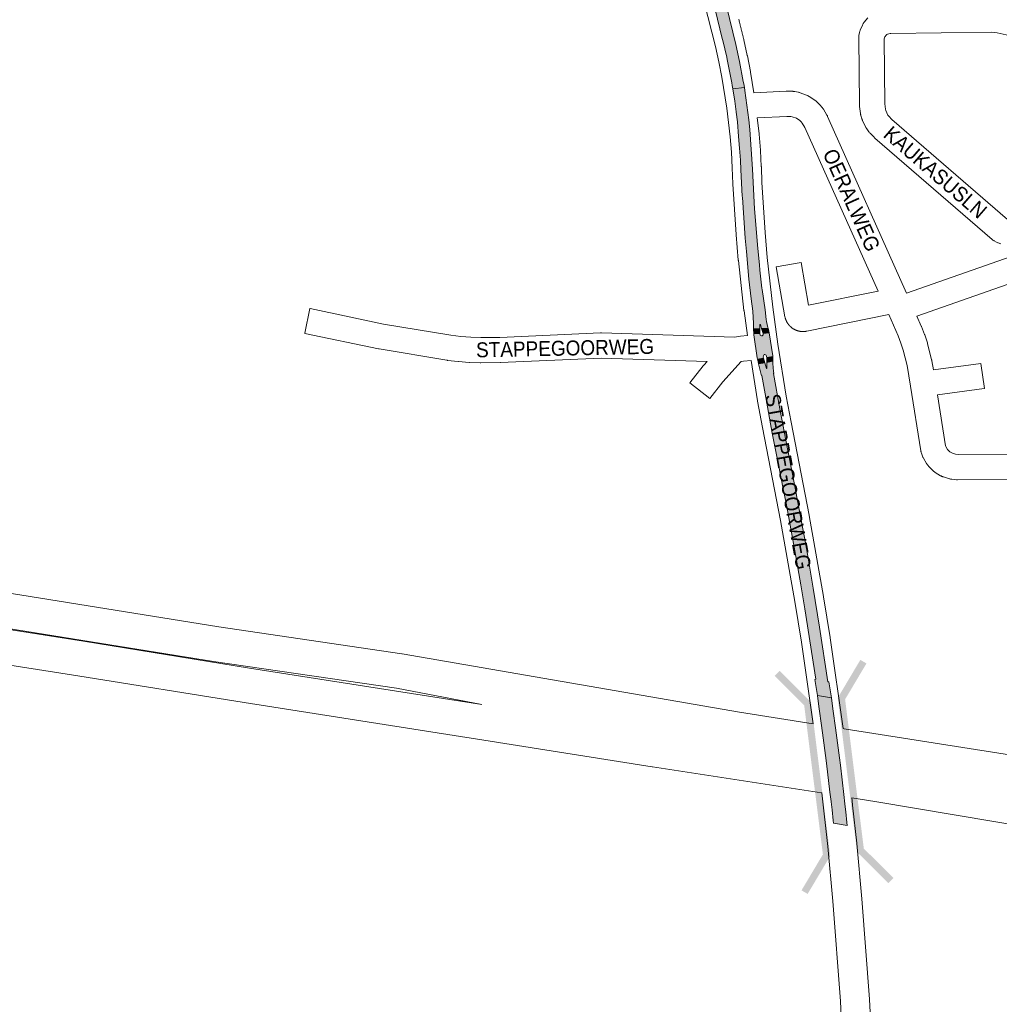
# Paper-space layout 'Layout1' of a CAD drawing. Header units: metres. Extents: x 123097 to 144122, y 392739 to 407589.
# Tile 155 of 256: x 133504 to 134010, y 394034 to 394542. Entities that reach past the tile are written whole.
import ezdxf
from ezdxf.enums import TextEntityAlignment as Align

# ---------------------------------------------------------------- set-up
doc = ezdxf.new("R2010")
doc.units = ezdxf.units.M
doc.header["$MEASUREMENT"] = 0
for name, color, linetype, lineweight in [('gs-anno-wegen algemeen tekst', 7, 'Continuous', 0), ('gs-knt-aanvullende hoofdweg', 7, 'Continuous', 0), ('gs-knt-autosnelweg', 7, 'Continuous', 0), ('gs-knt-wegen algemeen', 7, 'Continuous', 0), ('gs-symb-viaduct', 7, 'Continuous', 0), ('ir-ARC-asfalt-hoofdwegen-te inspecteren', 5, 'Continuous', 0)]:
    doc.layers.add(name, color=color, linetype=linetype, lineweight=lineweight)
doc.styles.add('Style-Arial', font='arial.ttf')

# ---------------------------------------------------------------- blocks, each defined once
blk = doc.blocks.new('gg0-viaduct_6')
at = {"layer": 'gs-symb-viaduct', "linetype": 'Continuous'}
blk.add_hatch(color=7, dxfattribs=at).paths.add_polyline_path([(-55.76, -16.89), (-58, -14), (-40, 0), (40, 0), (58, -14), (55.76, -16.89), (38.75, -3.66), (-38.75, -3.66)])

psp = doc.layouts.get("Layout1")

# ---------------------------------------------------------------- hatches: boundary and pattern name
at = {"layer": 'ir-ARC-asfalt-hoofdwegen-te inspecteren', "linetype": 'Continuous', "lineweight": 13}
psp.add_hatch(color=5, dxfattribs=at).paths.add_polyline_path([(133872.08, 394505.941), (133871.797, 394507.724), (133871.58, 394509.096), (133870.646, 394514.206), (133869.201, 394521.176), (133868.956, 394522.273), (133866.949, 394530.901), (133866.714, 394531.907), (133863.061, 394546.825), (133858.326, 394564.72), (133857.971, 394566.061), (133854.439, 394578.722), (133852.53, 394585.551), (133850.166, 394593.506), (133848.532, 394598.691), (133846.491, 394605.164), (133845.73, 394607.431), (133840.928, 394621.731), (133846.694, 394623.671), (133852.336, 394606.728), (133858.37, 394587.197), (133863.881, 394567.488), (133868.832, 394548.651), (133873.658, 394528.802), (133875.554, 394520.151), (133877.544, 394509.725), (133877.737, 394508.615), (133878.076, 394506.672)])
for points in [[(133880.454, 394407.763), (133881.613, 394397.72), (133882.371, 394391.326), (133882.399, 394391.089), (133882.731, 394385.212), (133882.86, 394382.157), (133886.144, 394382.332), (133886.126, 394384.47), (133886.328, 394384.505), (133887, 394382.404), (133890.31, 394382.588), (133890.192, 394382.986), (133889.538, 394385.956), (133889.402, 394386.972), (133888.781, 394392.09), (133887.188, 394402.513), (133887.086, 394403.181), (133886.112, 394412.544), (133885.833, 394415.226), (133884.952, 394423.7), (133883.355, 394444.153), (133882.193, 394464.546), (133880.853, 394484.941), (133880.365, 394490.065), (133878.339, 394505.163), (133878.076, 394506.672), (133872.08, 394505.941), (133873.085, 394499.567), (133873.799, 394494.112), (133873.812, 394494.013), (133874.477, 394488.888), (133875.058, 394481.389), (133875.519, 394475.445), (133876.007, 394469.143), (133876.272, 394464.249), (133877.006, 394450.67), (133877.047, 394449.911), (133878.487, 394428.936), (133879.125, 394422.054)], [(133890.31, 394382.588), (133887, 394382.404), (133887.74, 394379.891), (133890.945, 394380.16), (133890.764, 394381.062)], [(133882.976, 394379.661), (133886.104, 394379.803), (133886.144, 394382.332), (133882.86, 394382.157), (133882.868, 394381.989)], [(133887.271, 394378.559), (133886.848, 394378.542), (133886.238, 394379.032), (133886.104, 394379.803), (133882.976, 394379.661), (133883.005, 394379.203), (133884.768, 394367.206), (133884.87, 394366.58), (133887.964, 394367.095), (133887.849, 394367.619), (133887.883, 394368.36), (133888.374, 394368.916), (133888.602, 394368.954), (133889.282, 394368.637), (133889.573, 394367.945), (133889.626, 394367.398), (133892.705, 394367.888), (133892.681, 394368.246), (133890.945, 394380.16), (133887.74, 394379.891), (133887.806, 394379.119)], [(133892.705, 394367.888), (133889.626, 394367.398), (133889.675, 394364.866), (133892.798, 394365.47), (133892.748, 394367.266)], [(133884.87, 394366.58), (133885.127, 394365.177), (133885.35, 394364.132), (133888.69, 394364.696), (133887.964, 394367.095)], [(133915.758, 394193.092), (133922.968, 394191.933), (133921.621, 394200.18), (133921.111, 394200.171), (133916.857, 394228.312), (133913.617, 394248.516), (133910.631, 394266.053), (133909.606, 394271.846), (133906.93, 394286.231), (133903.052, 394306.479), (133900.265, 394320.284), (133896.331, 394341.01), (133893.141, 394359.261), (133893.281, 394359.263), (133893.157, 394360.244), (133892.831, 394364.255), (133892.798, 394365.47), (133889.675, 394364.866), (133889.746, 394361.753), (133889.529, 394361.72), (133888.69, 394364.696), (133885.35, 394364.132), (133885.685, 394362.738), (133886.939, 394358.041), (133887.07, 394358.091), (133887.478, 394356.258), (133887.821, 394354.415), (133889.091, 394346.732), (133892.469, 394328.444), (133895.847, 394311.143), (133898.169, 394299.628), (133899.573, 394292.24), (133904.126, 394267.699), (133907.13, 394250.223), (133909.182, 394237.774), (133914.922, 394201.551), (133914.492, 394201.43)], [(133923.305, 394134.089), (133923.887, 394128.679), (133924.042, 394127.237), (133931.137, 394126.081), (133930.98, 394127.548), (133930.385, 394133.078), (133929.931, 394137.142), (133929.912, 394137.312), (133929.361, 394142.02), (133927.595, 394157.105), (133927.085, 394161.007), (133925.043, 394176.401), (133923.897, 394185.035), (133923.181, 394190.435), (133922.968, 394191.933), (133915.758, 394193.092), (133915.963, 394191.606), (133916.719, 394186.144), (133917.908, 394177.554), (133918.782, 394171.19), (133919.927, 394162.154), (133920.418, 394158.252), (133922.232, 394143.172), (133922.804, 394138.413), (133922.821, 394138.27)]]:
    psp.add_hatch(color=5, dxfattribs=at).paths.add_polyline_path(points, flags=0)

# ---------------------------------------------------------------- linework, layer by layer
at = {"layer": 'gs-knt-aanvullende hoofdweg', "color": 7, "linetype": 'Continuous', "flags": 128}
for points in [[(133879.632, 394378.813), (133877.903, 394391.439), (133877.881, 394391.621), (133874.981, 394417.489), (133874.963, 394417.661), (133873.811, 394430.625), (133873.798, 394430.798), (133872.093, 394456.772), (133872.081, 394457.032), (133871.827, 394465.211), (133871.381, 394473.292), (133870.744, 394481.321), (133869.065, 394496.052), (133866.483, 394512.075), (133864.917, 394519.964), (133863.151, 394527.85), (133863.142, 394527.884), (133857.4, 394550.702)], [(133875.175, 394541.849), (133875.35, 394541.15), (133875.432, 394540.821), (133875.524, 394540.451), (133875.693, 394539.772), (133875.698, 394539.752), (133875.872, 394539.052), (133875.955, 394538.717), (133876.046, 394538.352), (133876.215, 394537.668), (133876.219, 394537.653), (133876.391, 394536.953), (133876.475, 394536.613), (133876.563, 394536.253), (133876.733, 394535.563), (133876.735, 394535.553), (133876.907, 394534.853), (133876.991, 394534.507), (133877.078, 394534.152), (133877.247, 394533.457), (133877.248, 394533.452), (133877.419, 394532.752), (133877.504, 394532.401), (133877.588, 394532.051), (133877.741, 394531.42), (133877.758, 394531.351), (133877.787, 394531.228), (133879.594, 394523.157), (133879.631, 394522.979), (133881.242, 394514.867), (133881.29, 394514.599), (133883.008, 394503.938)], [(133884.759, 394490.993), (133885.682, 394482.894), (133885.706, 394482.639), (133886.361, 394474.39), (133886.374, 394474.21), (133886.83, 394465.948), (133886.837, 394465.766), (133887.089, 394457.626), (133888.78, 394431.868), (133889.917, 394419.077), (133892.797, 394393.386), (133895.399, 394374.378), (133899.7, 394347.449), (133902.136, 394334.081), (133911.51, 394286.115), (133911.534, 394285.982), (133918.94, 394244.087), (133918.958, 394243.983), (133922.366, 394222.985), (133922.389, 394222.833), (133929.002, 394176.065)], [(133913.487, 394178.509), (133907.528, 394220.655), (133904.14, 394241.525), (133896.755, 394283.301), (133887.385, 394331.248), (133887.368, 394331.342), (133884.909, 394344.838), (133884.881, 394344.999), (133881.538, 394365.93)], [(133928.428, 394019.48), (133927.668, 394035.498), (133923.737, 394086.959), (133921.092, 394115.275), (133918.037, 394142.869)], [(133933.598, 394138.808), (133933.846, 394136.562), (133936.027, 394116.864), (133936.04, 394116.737), (133938.697, 394088.292), (133938.708, 394088.166), (133942.652, 394036.534), (133942.666, 394036.318), (133943.436, 394020.093)]]:
    psp.add_lwpolyline(points, dxfattribs=at)
psp.add_lwpolyline([(133933.538, 394140.408), (133933.729, 394138.832, -0.3687744), (133933.721, 394138.822), (133933.598, 394138.808)], format="xyb", dxfattribs=at)
at = {"layer": 'gs-knt-autosnelweg', "color": 7, "linetype": 'Continuous', "flags": 128}
for points in [[(132527.853, 394401.85), (132585.848, 394392.696), (132585.873, 394392.692), (133607.056, 394228.524), (133701.406, 394214.669), (133701.636, 394214.633), (133875.515, 394184.49), (133913.487, 394178.509)], [(132583.022, 394374.899), (132522.903, 394384.389), (132522.558, 394383.162), (132542.32, 394380.438), (132542.505, 394380.41), (132873.743, 394327.693), (132873.787, 394327.686), (133031.536, 394301.782), (133251.36, 394266.263), (133393.378, 394243.642), (133537.215, 394221.132), (133537.266, 394221.124), (133622.96, 394207.213), (133742.648, 394188.534), (133698.673, 394196.858), (133604.377, 394210.705), (133604.256, 394210.723), (132583.03, 394374.898), (132583.026, 394374.898), (132583.022, 394374.899)], [(133918.037, 394142.869), (133917.844, 394142.9), (133830.638, 394156.263), (133830.585, 394156.271), (133740.467, 394170.636), (133620.155, 394189.413), (133620.1, 394189.421), (133534.404, 394203.332), (133390.58, 394225.84), (133390.556, 394225.844), (133248.516, 394248.469), (133248.496, 394248.472), (133028.65, 394283.994), (133028.627, 394283.998), (132870.889, 394309.9), (132539.766, 394362.599), (132519.222, 394365.431), (132518.788, 394365.502), (132514.371, 394366.333), (132508.686, 394367.401)], [(133929.002, 394176.065), (133929.599, 394175.971), (134379.692, 394105.067), (134507.119, 394088.828), (134582.862, 394082.358), (134680.976, 394080.2), (134766.291, 394084.508), (134862.703, 394096.631), (134965.828, 394117.908), (135068.411, 394149.151), (135136.078, 394176.012), (135184.861, 394200.08), (135326.653, 394282.818), (135407.798, 394338.909), (135425.002, 394352.295)], [(134069.127, 394117.708), (133945.448, 394138.517), (133933.538, 394140.408)]]:
    psp.add_lwpolyline(points, dxfattribs=at)
at = {"layer": 'gs-knt-wegen algemeen', "color": 7, "linetype": 'Continuous', "flags": 128}
for points in [[(134010.319, 394426.022), (134008.995, 394426.52), (134008.71, 394426.636), (134008.43, 394426.764), (134008.157, 394426.906), (134006.918, 394427.586), (134006.68, 394427.723), (134006.448, 394427.87), (134006.223, 394428.027), (134006.004, 394428.193), (134005.793, 394428.368), (133945.401, 394480.573), (133945.178, 394480.775), (133944.964, 394480.987), (133942.887, 394483.148), (133942.674, 394483.381), (133942.472, 394483.624), (133942.282, 394483.877), (133941.227, 394485.355), (133941.075, 394485.577), (133940.933, 394485.806), (133940.8, 394486.04), (133940.677, 394486.28), (133939.085, 394489.539), (133938.972, 394489.782), (133938.87, 394490.029), (133938.777, 394490.28), (133938.696, 394490.535), (133938.177, 394492.275), (133938.105, 394492.535), (133938.044, 394492.798), (133937.994, 394493.063), (133937.955, 394493.33), (133937.506, 394496.929), (133937.48, 394497.173), (133937.464, 394497.417), (133937.456, 394497.661), (133937.065, 394532.247), (133937.068, 394532.514), (133937.081, 394532.781), (133937.106, 394533.046), (133937.141, 394533.311), (133937.187, 394533.574), (133937.459, 394534.961), (133937.518, 394535.231), (133937.588, 394535.499), (133937.67, 394535.763), (133937.763, 394536.024), (133937.867, 394536.28), (133938.981, 394538.87), (133939.109, 394539.149), (133939.249, 394539.422), (133939.403, 394539.687), (133939.569, 394539.945), (133939.746, 394540.195), (133939.936, 394540.437), (133941.729, 394542.614)], [(134025.46, 394531.167), (134008.476, 394534.843), (134006.991, 394535.088), (134005.52, 394535.179), (133953.69, 394534.584), (133953.203, 394534.544), (133951.828, 394534.126), (133951.628, 394534.015), (133951.315, 394533.773), (133950.575, 394532.875), (133950.102, 394531.774), (133950.092, 394531.725), (133950.471, 394498.176), (133950.808, 394495.479), (133951.019, 394494.771), (133952.138, 394492.48), (133952.604, 394491.828), (133954.143, 394490.226), (134013.786, 394438.669), (134014.015, 394438.543), (134014.257, 394438.452), (134015.579, 394438.255), (134018.882, 394438.567)], [(133883.008, 394503.938), (133899.638, 394504.819), (133899.936, 394504.828), (133900.235, 394504.823), (133903.091, 394504.712), (133903.331, 394504.698), (133903.571, 394504.676), (133903.81, 394504.644), (133904.047, 394504.604), (133905.782, 394504.276), (133906.054, 394504.218), (133906.322, 394504.15), (133906.588, 394504.069), (133906.85, 394503.978), (133910.153, 394502.745), (133910.426, 394502.636), (133910.694, 394502.514), (133910.957, 394502.381), (133911.213, 394502.236), (133911.462, 394502.079), (133914.404, 394500.137), (133914.632, 394499.98), (133914.852, 394499.813), (133915.066, 394499.637), (133915.271, 394499.452), (133916.56, 394498.244), (133916.736, 394498.073), (133916.905, 394497.894), (133917.068, 394497.71), (133918.211, 394496.364), (133918.386, 394496.149), (133918.551, 394495.928), (133918.706, 394495.7), (133918.852, 394495.465), (133920.647, 394492.431), (133920.768, 394492.217), (133920.881, 394491.999)], [(133731.801, 394378.281), (133737.021, 394377.883), (133737.024, 394377.883), (133737.027, 394377.883), (133742.21, 394377.679), (133751.918, 394377.795), (133803.853, 394380.187), (133804.106, 394380.194), (133804.36, 394380.191), (133872.98, 394377.999), (133876.126, 394378.384), (133879.632, 394378.813)]]:
    psp.add_lwpolyline(points, dxfattribs=at)
for points in [[(134032.903, 394304.475), (133988.028, 394304.378), (133987.74, 394304.384), (133987.452, 394304.402), (133985.156, 394304.601), (133984.88, 394304.631), (133984.606, 394304.673), (133984.334, 394304.726), (133984.064, 394304.791), (133983.798, 394304.867), (133980.724, 394305.816), (133980.468, 394305.9), (133980.216, 394305.996), (133979.969, 394306.101), (133979.726, 394306.217), (133979.488, 394306.342), (133979.255, 394306.478), (133976.508, 394308.153), (133976.281, 394308.298), (133976.061, 394308.452), (133975.847, 394308.615), (133975.639, 394308.786), (133975.44, 394308.966), (133975.248, 394309.154), (133972.995, 394311.453), (133972.811, 394311.649), (133972.635, 394311.853), (133972.467, 394312.063), (133972.308, 394312.281), (133972.158, 394312.505), (133972.018, 394312.735), (133970.4, 394315.516), (133970.254, 394315.781), (133970.12, 394316.053), (133970, 394316.33), (133969.892, 394316.613), (133969.353, 394318.132), (133969.26, 394318.413), (133969.181, 394318.698), (133969.114, 394318.986), (133969.06, 394319.276), (133963.7, 394352.637), (133961.976, 394363.37), (133960.003, 394371.157), (133958.783, 394374.857), (133957.37, 394378.551), (133952.498, 394389.544), (133910.214, 394380.998), (133910.112, 394380.978), (133910.01, 394380.959), (133909.907, 394380.941), (133909.805, 394380.925), (133909.702, 394380.909), (133909.599, 394380.895), (133909.496, 394380.882), (133909.393, 394380.87), (133909.372, 394380.867), (133909.27, 394380.857), (133909.168, 394380.847), (133909.066, 394380.839), (133908.963, 394380.831), (133908.861, 394380.825), (133908.759, 394380.82), (133908.657, 394380.816), (133908.554, 394380.813), (133908.525, 394380.812), (133908.423, 394380.811), (133908.32, 394380.81), (133908.218, 394380.811), (133908.116, 394380.812), (133908.013, 394380.815), (133907.911, 394380.819), (133907.809, 394380.824), (133907.706, 394380.83), (133907.581, 394380.84), (133907.478, 394380.848), (133907.375, 394380.858), (133907.271, 394380.869), (133907.168, 394380.881), (133907.065, 394380.894), (133906.962, 394380.909), (133906.86, 394380.924), (133906.753, 394380.941), (133906.651, 394380.959), (133906.549, 394380.978), (133906.447, 394380.998), (133906.345, 394381.019), (133906.244, 394381.042), (133906.143, 394381.065), (133906.027, 394381.093), (133905.927, 394381.118), (133905.827, 394381.145), (133905.728, 394381.173), (133905.629, 394381.201), (133905.531, 394381.231), (133905.433, 394381.262), (133905.335, 394381.294), (133905.237, 394381.327), (133905.214, 394381.335), (133905.117, 394381.369), (133905.021, 394381.404), (133904.925, 394381.44), (133904.83, 394381.478), (133904.735, 394381.516), (133904.64, 394381.555), (133904.546, 394381.595), (133904.453, 394381.636), (133904.427, 394381.648), (133904.334, 394381.691), (133904.241, 394381.734), (133904.148, 394381.779), (133904.056, 394381.824), (133903.964, 394381.871), (133903.873, 394381.919), (133903.783, 394381.967), (133903.693, 394382.017), (133903.59, 394382.075), (133903.501, 394382.127), (133903.412, 394382.18), (133903.324, 394382.234), (133903.236, 394382.289), (133903.149, 394382.345), (133903.062, 394382.402), (133902.971, 394382.463), (133902.885, 394382.522), (133902.801, 394382.582), (133902.717, 394382.643), (133902.633, 394382.705), (133902.55, 394382.768), (133902.468, 394382.831), (133902.387, 394382.896), (133902.306, 394382.961), (133902.288, 394382.976), (133902.21, 394383.041), (133902.132, 394383.108), (133902.054, 394383.175), (133901.978, 394383.243), (133901.902, 394383.312), (133901.827, 394383.381), (133901.752, 394383.452), (133901.679, 394383.523), (133901.659, 394383.542), (133901.586, 394383.615), (133901.514, 394383.688), (133901.443, 394383.762), (133901.372, 394383.837), (133901.303, 394383.913), (133901.234, 394383.989), (133901.166, 394384.066), (133901.098, 394384.144), (133901.021, 394384.235), (133900.955, 394384.316), (133900.89, 394384.396), (133900.826, 394384.478), (133900.762, 394384.56), (133900.7, 394384.643), (133900.638, 394384.727), (133900.576, 394384.814), (133900.516, 394384.899), (133900.458, 394384.984), (133900.4, 394385.07), (133900.343, 394385.157), (133900.288, 394385.245), (133900.233, 394385.333), (133900.179, 394385.421), (133900.126, 394385.511), (133900.114, 394385.531), (133900.063, 394385.62), (133900.013, 394385.709), (133899.964, 394385.799), (133899.916, 394385.889), (133899.868, 394385.98), (133899.822, 394386.071), (133899.777, 394386.163), (133899.733, 394386.256), (133899.721, 394386.281), (133899.678, 394386.373), (133899.636, 394386.467), (133899.595, 394386.561), (133899.555, 394386.655), (133899.516, 394386.75), (133899.478, 394386.845), (133899.441, 394386.94), (133899.405, 394387.036), (133899.397, 394387.059), (133899.362, 394387.157), (133899.328, 394387.255), (133899.295, 394387.353), (133899.263, 394387.451), (133899.232, 394387.55), (133899.203, 394387.65), (133899.174, 394387.749), (133899.146, 394387.849), (133899.078, 394388.127), (133899.022, 394388.408), (133894.482, 394414.132, -0.3719169), (133894.489, 394414.143), (133907.293, 394416.403, -0.3719188), (133907.304, 394416.395), (133911.173, 394394.475), (133947.045, 394401.725), (133909.253, 394486.119), (133907.928, 394488.358), (133907.383, 394489), (133906.769, 394489.576), (133904.907, 394490.806), (133902.817, 394491.586), (133902.103, 394491.721), (133900.028, 394491.801), (133884.759, 394490.993)], [(133920.881, 394491.999), (133920.985, 394491.777), (133961.779, 394400.68), (134015.73, 394419.589, -0.3862486)], [(134020.035, 394407.301), (133967.093, 394388.746), (133969.342, 394383.673), (133969.408, 394383.518), (133969.47, 394383.361), (133970.998, 394379.366), (133971.101, 394379.078), (133972.44, 394375.016), (133972.507, 394374.798), (133972.567, 394374.578), (133974.669, 394366.288), (133974.733, 394366.006), (133974.786, 394365.722), (133975.545, 394360.996), (134000.038, 394364.404, -0.3697007), (134000.048, 394364.396), (134001.84, 394351.519, -0.3697005), (134001.832, 394351.508), (133977.61, 394348.138), (133981.822, 394321.927), (133981.959, 394321.539), (133982.863, 394319.985), (133983.979, 394318.847), (133985.34, 394318.017), (133986.973, 394317.513), (133988.289, 394317.399), (134031.379, 394317.492)], [(133881.538, 394365.93), (133877.709, 394365.461), (133876.46, 394365.308), (133866.97, 394354.899), (133860.31, 394346.325, -0.3847412), (133860.297, 394346.323), (133850.029, 394354.297, -0.3847421), (133850.027, 394354.311), (133856.845, 394363.088), (133857.006, 394363.288), (133857.175, 394363.481), (133858.943, 394365.42), (133804.198, 394367.169), (133752.406, 394364.784), (133752.185, 394364.778), (133742.199, 394364.658), (133742.032, 394364.658), (133741.864, 394364.662), (133736.391, 394364.878), (133736.154, 394364.892), (133730.692, 394365.308), (133730.455, 394365.33), (133725.013, 394365.946), (133724.843, 394365.968), (133724.673, 394365.994), (133689.705, 394371.831), (133689.436, 394371.881), (133651.409, 394379.885, -0.3698918), (133651.402, 394379.896), (133654.079, 394392.618, -0.3698938), (133654.09, 394392.626), (133691.984, 394384.651), (133726.648, 394378.864), (133731.801, 394378.281)]]:
    psp.add_lwpolyline(points, format="xyb", dxfattribs=at)
at = {"layer": 'ir-ARC-asfalt-hoofdwegen-te inspecteren', "color": 5, "linetype": 'Continuous', "lineweight": 13}
psp.add_lwpolyline([(133863.061, 394546.825), (133866.714, 394531.907), (133866.949, 394530.901), (133868.956, 394522.273), (133869.201, 394521.176), (133870.646, 394514.206), (133871.58, 394509.096), (133871.797, 394507.724), (133872.08, 394505.941), (133878.076, 394506.672), (133877.737, 394508.615), (133877.544, 394509.725), (133875.554, 394520.151), (133873.658, 394528.802), (133868.832, 394548.651)], dxfattribs=at)
for points in [[(133880.454, 394407.763), (133881.613, 394397.72), (133882.371, 394391.326), (133882.399, 394391.089), (133882.731, 394385.212), (133882.86, 394382.157), (133886.144, 394382.332), (133886.126, 394384.47), (133886.328, 394384.505), (133887, 394382.404), (133890.31, 394382.588), (133890.192, 394382.986), (133889.538, 394385.956), (133889.402, 394386.972), (133888.781, 394392.09), (133887.188, 394402.513), (133887.086, 394403.181), (133886.112, 394412.544), (133885.833, 394415.226), (133884.952, 394423.7), (133883.355, 394444.153), (133882.193, 394464.546), (133880.853, 394484.941), (133880.365, 394490.065), (133878.339, 394505.163), (133878.076, 394506.672), (133872.08, 394505.941), (133873.085, 394499.567), (133873.799, 394494.112), (133873.812, 394494.013), (133874.477, 394488.888), (133875.058, 394481.389), (133875.519, 394475.445), (133876.007, 394469.143), (133876.272, 394464.249), (133877.006, 394450.67), (133877.047, 394449.911), (133878.487, 394428.936), (133879.125, 394422.054)], [(133890.31, 394382.588), (133887, 394382.404), (133887.74, 394379.891), (133890.945, 394380.16), (133890.764, 394381.062)], [(133882.976, 394379.661), (133886.104, 394379.803), (133886.144, 394382.332), (133882.86, 394382.157), (133882.868, 394381.989)], [(133887.271, 394378.559), (133886.848, 394378.542), (133886.238, 394379.032), (133886.104, 394379.803), (133882.976, 394379.661), (133883.005, 394379.203), (133884.768, 394367.206), (133884.87, 394366.58), (133887.964, 394367.095), (133887.849, 394367.619), (133887.883, 394368.36), (133888.374, 394368.916), (133888.602, 394368.954), (133889.282, 394368.637), (133889.573, 394367.945), (133889.626, 394367.398), (133892.705, 394367.888), (133892.681, 394368.246), (133890.945, 394380.16), (133887.74, 394379.891), (133887.806, 394379.119)], [(133892.705, 394367.888), (133889.626, 394367.398), (133889.675, 394364.866), (133892.798, 394365.47), (133892.748, 394367.266)], [(133884.87, 394366.58), (133885.127, 394365.177), (133885.35, 394364.132), (133888.69, 394364.696), (133887.964, 394367.095)]]:
    psp.add_lwpolyline(points, close=True, dxfattribs=at)
at = {"layer": 'ir-ARC-asfalt-hoofdwegen-te inspecteren', "color": 5, "linetype": 'Continuous', "lineweight": 13, "flags": 128}
for points in [[(133915.758, 394193.092), (133922.968, 394191.933), (133921.621, 394200.18), (133921.111, 394200.171), (133916.857, 394228.312), (133913.617, 394248.516), (133910.631, 394266.053), (133909.606, 394271.846), (133906.93, 394286.231), (133903.052, 394306.479), (133900.265, 394320.284), (133896.331, 394341.01), (133893.141, 394359.261), (133893.281, 394359.263), (133893.157, 394360.244), (133892.831, 394364.255), (133892.798, 394365.47), (133889.675, 394364.866), (133889.746, 394361.753), (133889.529, 394361.72), (133888.69, 394364.696), (133885.35, 394364.132), (133885.685, 394362.738), (133886.939, 394358.041), (133887.07, 394358.091), (133887.478, 394356.258), (133887.821, 394354.415), (133889.091, 394346.732), (133892.469, 394328.444), (133895.847, 394311.143), (133898.169, 394299.628), (133899.573, 394292.24), (133904.126, 394267.699), (133907.13, 394250.223), (133909.182, 394237.774), (133914.922, 394201.551), (133914.492, 394201.43)], [(133923.305, 394134.089), (133923.887, 394128.679), (133924.042, 394127.237), (133931.137, 394126.081), (133930.98, 394127.548), (133930.385, 394133.078), (133929.931, 394137.142), (133929.912, 394137.312), (133929.361, 394142.02), (133927.595, 394157.105), (133927.085, 394161.007), (133925.043, 394176.401), (133923.897, 394185.035), (133923.181, 394190.435), (133922.968, 394191.933), (133915.758, 394193.092), (133915.963, 394191.606), (133916.719, 394186.144), (133917.908, 394177.554), (133918.782, 394171.19), (133919.927, 394162.154), (133920.418, 394158.252), (133922.232, 394143.172), (133922.804, 394138.413), (133922.821, 394138.27)]]:
    psp.add_lwpolyline(points, close=True, dxfattribs=at)

# ---------------------------------------------------------------- block references
at = {"layer": 'gs-symb-viaduct', "color": 7, "linetype": 'Continuous'}
for p, rotation in [((133931.223, 394152.206), 97.14410718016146), ((133917.389, 394150.047), 277.1441071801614)]:
    psp.add_blockref('gg0-viaduct_6', p, dxfattribs=dict(at, rotation=rotation))

# ---------------------------------------------------------------- texts
at = {"layer": 'gs-anno-wegen algemeen tekst', "color": 7, "style": 'Style-Arial', "width": 0.909091}
for s, rotation, p in [('KAUKASUSLN', 319.08628, (133976.567, 394462.932)), ('OERALWEG', 294.12294, (133933.375, 394448.593)), ('STAPPEGOORWEG', 1.16915, (133785.615, 394372.263)), ('STAPPEGOORWEG', 280.25056, (133900.685, 394303.419))]:
    psp.add_text(s, height=7.7, rotation=rotation, dxfattribs=at).set_placement(p, align=Align.MIDDLE_CENTER)

doc.saveas('drawing.dxf')
